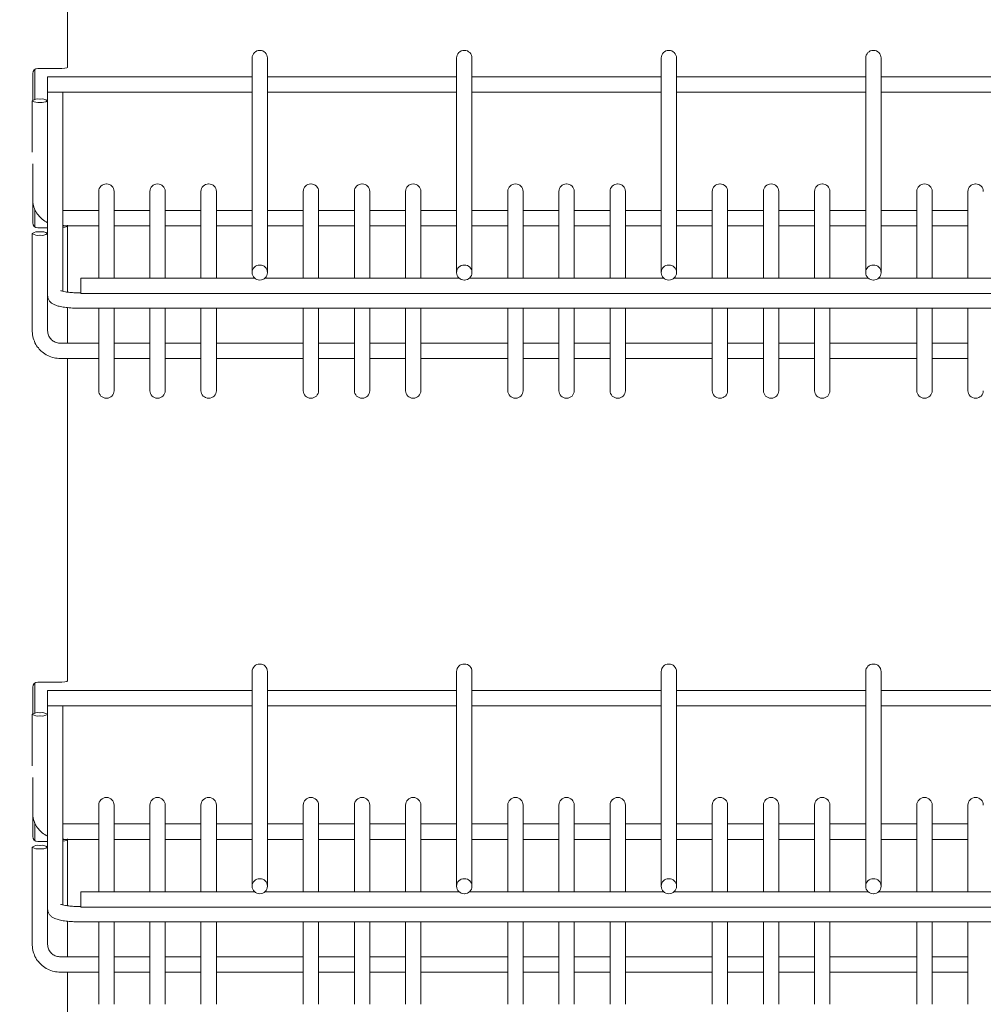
# Model space of a CAD drawing. Header units: millimetres. Extents: x 0 to 553, y -4 to 396.
# Tile 15 of 32: x 61 to 80, y 205 to 224. Entities that reach past the tile are written whole.
import ezdxf

# ---------------------------------------------------------------- set-up
doc = ezdxf.new("R2010")
doc.units = ezdxf.units.MM
doc.layers.add('TEMP', color=7, linetype='Continuous')
doc.styles.add('SLDTEXTSTYLE2', font='TXT', dxfattribs={"width": 0.7})
doc.dimstyles.new('SLDDIMSTYLE1', dxfattribs={"dimtxt": 3.5, "dimasz": 3, "dimexe": 0, "dimexo": 0.0625, "dimgap": 0.875, "dimtad": 2, "dimdec": 0, "dimlfac": 10, "dimrnd": 1e-09, "dimzin": 12, "dimdsep": 46, "dimtxsty": 'SLDTEXTSTYLE2', "dimsah": 1, "dimcen": 0.09, "dimadec": 0, "dimazin": 3, "dimtfac": 1, "dimtofl": 0, "dimtmove": 0, "dimatfit": 3, "dimfxl": 0, "dimfrac": 2, "dimtolj": 1, "dimtzin": 12, "dimarcsym": 0})

# ---------------------------------------------------------------- blocks, each defined once
blk = doc.blocks.new('_D_1')
at = {"layer": 'TEMP'}
for p, q in [((61.016, 270.579), (47.948, 270.579)), ((48.948, 107.959), (48.948, 270.579)), ((68.516, 107.959), (47.948, 107.959))]:
    blk.add_line(p, q, dxfattribs=at)
for points in [[(48.948, 270.579), (48.448, 267.579), (49.448, 267.579)], [(48.948, 107.959), (49.448, 110.959), (48.448, 110.959)]]:
    blk.add_solid(points, dxfattribs=at)
at = {"layer": 'TEMP', "insert": (44.437, 184.556, 0.01), "char_height": 3.5, "attachment_point": 1, "rotation": 90, "style": 'SLDTEXTSTYLE2'}
blk.add_mtext('1626', dxfattribs=at)

msp = doc.modelspace()

# ---------------------------------------------------------------- linework, layer by layer
at = {"color": 7, "linetype": 'Continuous', "lineweight": 15}
for p, q in [((61.7548, 223.0685), (61.7548, 229.3743)), ((65.5185, 223.4003), (65.5145, 223.4003)), ((69.5185, 223.4003), (69.5145, 223.4003)), ((73.5185, 223.4003), (73.5145, 223.4003)), ((77.5185, 223.4003), (77.5145, 223.4003)), ((65.3665, 223.2415), (65.3665, 223.2523)), ((65.3665, 219.057), (65.3665, 223.2415)), ((65.6665, 223.2523), (65.6665, 223.2415)), ((65.6665, 223.2415), (65.6665, 219.057)), ((69.3665, 223.2415), (69.3665, 223.2523)), ((69.3665, 219.057), (69.3665, 223.2415)), ((69.6665, 223.2523), (69.6665, 223.2415)), ((69.6665, 223.2415), (69.6665, 219.057)), ((73.3665, 223.2415), (73.3665, 223.2523)), ((73.3665, 219.057), (73.3665, 223.2415)), ((73.6665, 223.2523), (73.6665, 223.2415)), ((73.6665, 223.2415), (73.6665, 219.057)), ((77.3665, 223.2415), (77.3665, 223.2523)), ((77.3665, 219.057), (77.3665, 223.2415)), ((77.6665, 223.2523), (77.6665, 223.2415)), ((77.6665, 223.2415), (77.6665, 219.057)), ((61.1165, 222.4407), (61.1165, 223.0276)), ((61.5748, 223.0464), (61.1748, 223.0464)), ((61.0748, 222.4272), (61.0748, 222.9464)), ((65.3665, 222.8842), (61.3665, 222.8842)), ((61.3665, 222.8807), (61.3665, 222.8842)), ((61.3665, 222.8798), (61.3665, 222.8807)), ((61.3665, 222.7033), (61.3665, 222.8798)), ((69.3665, 222.8842), (65.6665, 222.8842)), ((73.3665, 222.8842), (69.6665, 222.8842)), ((77.3665, 222.8842), (73.6665, 222.8842)), ((81.3665, 222.8842), (77.6665, 222.8842)), ((61.3665, 222.7033), (61.3665, 222.6994)), ((61.3665, 222.5834), (61.3665, 222.6994)), ((61.0665, 222.4166), (61.0665, 222.4158)), ((61.0665, 221.4089), (61.0665, 222.4158)), ((61.2145, 222.4487), (61.2185, 222.4487)), ((61.3665, 222.5834), (65.3665, 222.5834)), ((61.3665, 222.4166), (61.3665, 222.5834)), ((61.3665, 222.4166), (61.3665, 222.4158)), ((61.3665, 222.4158), (61.3665, 222.3201)), ((61.6665, 222.5834), (61.6665, 218.6885)), ((65.6665, 222.5834), (69.3665, 222.5834)), ((69.6665, 222.5834), (73.3665, 222.5834)), ((73.6665, 222.5834), (77.3665, 222.5834)), ((77.6665, 222.5834), (81.3665, 222.5834)), ((61.2145, 222.3837), (61.2185, 222.3837)), ((61.3665, 219.8194), (61.3665, 222.3201)), ((61.0748, 220.0286), (61.0748, 221.1831)), ((62.5185, 220.7896), (62.5145, 220.7896)), ((63.5185, 220.7896), (63.5145, 220.7896)), ((64.5185, 220.7896), (64.5145, 220.7896)), ((66.5185, 220.7896), (66.5145, 220.7896)), ((67.5185, 220.7896), (67.5145, 220.7896)), ((68.5185, 220.7896), (68.5145, 220.7896)), ((70.5185, 220.7896), (70.5145, 220.7896)), ((71.5185, 220.7896), (71.5145, 220.7896)), ((72.5185, 220.7896), (72.5145, 220.7896)), ((74.5185, 220.7896), (74.5145, 220.7896)), ((75.5185, 220.7896), (75.5145, 220.7896)), ((76.5185, 220.7896), (76.5145, 220.7896)), ((78.5185, 220.7896), (78.5145, 220.7896)), ((79.5185, 220.7896), (79.5145, 220.7896)), ((62.3665, 220.632), (62.3665, 220.6416)), ((62.3665, 218.945), (62.3665, 220.632)), ((62.6665, 220.6416), (62.6665, 220.632)), ((62.6665, 220.632), (62.6665, 218.945)), ((63.3665, 220.632), (63.3665, 220.6416)), ((63.3665, 218.945), (63.3665, 220.632)), ((63.6665, 220.6416), (63.6665, 220.632)), ((63.6665, 220.632), (63.6665, 218.945)), ((64.3665, 220.632), (64.3665, 220.6416)), ((64.3665, 218.945), (64.3665, 220.632)), ((64.6665, 220.6416), (64.6665, 220.632)), ((64.6665, 220.632), (64.6665, 218.945)), ((66.3665, 220.632), (66.3665, 220.6416)), ((66.3665, 218.945), (66.3665, 220.632)), ((66.6665, 220.6416), (66.6665, 220.632)), ((66.6665, 220.632), (66.6665, 218.945)), ((67.3665, 220.632), (67.3665, 220.6416)), ((67.3665, 218.945), (67.3665, 220.632)), ((67.6665, 220.6416), (67.6665, 220.632)), ((67.6665, 220.632), (67.6665, 218.945)), ((68.3665, 220.632), (68.3665, 220.6416)), ((68.3665, 218.945), (68.3665, 220.632)), ((68.6665, 220.6416), (68.6665, 220.632)), ((68.6665, 220.632), (68.6665, 218.945)), ((70.3665, 220.632), (70.3665, 220.6416)), ((70.3665, 218.945), (70.3665, 220.632)), ((70.6665, 220.6416), (70.6665, 220.632)), ((70.6665, 220.632), (70.6665, 218.945)), ((71.3665, 220.632), (71.3665, 220.6416)), ((71.3665, 218.945), (71.3665, 220.632)), ((71.6665, 220.6416), (71.6665, 220.632)), ((71.6665, 220.632), (71.6665, 218.945)), ((72.3665, 220.632), (72.3665, 220.6416)), ((72.3665, 218.945), (72.3665, 220.632)), ((72.6665, 220.6416), (72.6665, 220.632)), ((72.6665, 220.632), (72.6665, 218.945)), ((74.3665, 220.632), (74.3665, 220.6416)), ((74.3665, 218.945), (74.3665, 220.632)), ((74.6665, 220.6416), (74.6665, 220.632)), ((74.6665, 220.632), (74.6665, 218.945)), ((75.3665, 220.632), (75.3665, 220.6416)), ((75.3665, 218.945), (75.3665, 220.632)), ((75.6665, 220.6416), (75.6665, 220.632)), ((75.6665, 220.632), (75.6665, 218.945)), ((76.3665, 220.632), (76.3665, 220.6416)), ((76.3665, 218.945), (76.3665, 220.632)), ((76.6665, 220.6416), (76.6665, 220.632)), ((76.6665, 220.632), (76.6665, 218.945)), ((78.3665, 220.632), (78.3665, 220.6416)), ((78.3665, 218.945), (78.3665, 220.632)), ((78.6665, 220.6416), (78.6665, 220.632)), ((78.6665, 220.632), (78.6665, 218.945)), ((79.3665, 220.632), (79.3665, 220.6416)), ((79.3665, 218.945), (79.3665, 220.632)), ((61.1165, 219.9474), (61.1165, 220.2916)), ((62.3665, 220.2723), (61.6665, 220.2723)), ((63.3665, 220.2723), (62.6665, 220.2723)), ((64.3665, 220.2723), (63.6665, 220.2723)), ((65.3665, 220.2723), (64.6665, 220.2723)), ((66.3665, 220.2723), (65.6665, 220.2723)), ((67.3665, 220.2723), (66.6665, 220.2723)), ((68.3665, 220.2723), (67.6665, 220.2723)), ((69.3665, 220.2723), (68.6665, 220.2723)), ((70.3665, 220.2723), (69.6665, 220.2723)), ((71.3665, 220.2723), (70.6665, 220.2723)), ((72.3665, 220.2723), (71.6665, 220.2723)), ((73.3665, 220.2723), (72.6665, 220.2723)), ((74.3665, 220.2723), (73.6665, 220.2723)), ((75.3665, 220.2723), (74.6665, 220.2723)), ((76.3665, 220.2723), (75.6665, 220.2723)), ((77.3665, 220.2723), (76.6665, 220.2723)), ((78.3665, 220.2723), (77.6665, 220.2723)), ((79.3665, 220.2723), (78.6665, 220.2723)), ((61.1748, 219.9286), (61.3665, 219.9286)), ((61.6665, 219.9715), (61.6748, 219.9715)), ((61.6748, 219.9685), (61.6748, 219.9807)), ((61.6748, 219.9685), (61.7548, 219.9685)), ((61.7548, 219.9685), (61.7548, 219.9807)), ((61.7548, 219.9715), (62.3665, 219.9715)), ((61.7548, 218.6731), (61.7548, 219.9685)), ((62.6665, 219.9715), (63.3665, 219.9715)), ((63.6665, 219.9715), (64.3665, 219.9715)), ((64.6665, 219.9715), (65.3665, 219.9715)), ((65.6665, 219.9715), (66.3665, 219.9715)), ((66.6665, 219.9715), (67.3665, 219.9715)), ((67.6665, 219.9715), (68.3665, 219.9715)), ((68.6665, 219.9715), (69.3665, 219.9715)), ((69.6665, 219.9715), (70.3665, 219.9715)), ((70.6665, 219.9715), (71.3665, 219.9715)), ((71.6665, 219.9715), (72.3665, 219.9715)), ((72.6665, 219.9715), (73.3665, 219.9715)), ((73.6665, 219.9715), (74.3665, 219.9715)), ((74.6665, 219.9715), (75.3665, 219.9715)), ((75.6665, 219.9715), (76.3665, 219.9715)), ((76.6665, 219.9715), (77.3665, 219.9715)), ((77.6665, 219.9715), (78.3665, 219.9715)), ((78.6665, 219.9715), (79.3665, 219.9715)), ((61.0665, 219.8194), (61.0665, 219.8185)), ((61.0665, 217.9147), (61.0665, 219.8185)), ((61.2145, 219.8514), (61.2185, 219.8514)), ((61.2145, 219.7865), (61.2185, 219.7865)), ((61.3665, 219.8194), (61.3665, 219.8185)), ((61.3665, 219.8185), (61.3665, 219.7228)), ((61.3665, 218.6086), (61.3665, 219.7228)), ((65.5145, 219.2015), (65.5185, 219.2015)), ((69.5145, 219.2015), (69.5185, 219.2015)), ((73.5145, 219.2015), (73.5185, 219.2015)), ((77.5145, 219.2015), (77.5185, 219.2015)), ((65.4163, 218.945), (62.0165, 218.945)), ((62.0165, 218.9415), (62.0165, 218.945)), ((62.0165, 218.9415), (62.0165, 218.9406)), ((62.0165, 218.7641), (62.0165, 218.9406)), ((65.3665, 219.0531), (65.3665, 219.057)), ((69.4163, 218.945), (65.6167, 218.945)), ((65.6665, 219.0531), (65.6665, 219.057)), ((69.3665, 219.0531), (69.3665, 219.057)), ((73.4163, 218.945), (69.6167, 218.945)), ((69.6665, 219.0531), (69.6665, 219.057)), ((73.3665, 219.0531), (73.3665, 219.057)), ((77.4163, 218.945), (73.6167, 218.945)), ((73.6665, 219.0531), (73.6665, 219.057)), ((77.3665, 219.0531), (77.3665, 219.057)), ((81.4163, 218.945), (77.6167, 218.945)), ((77.6665, 219.0531), (77.6665, 219.057)), ((62.0165, 218.7602), (62.0165, 218.7641)), ((62.0165, 218.6442), (62.0165, 218.7602)), ((65.5145, 218.9086), (65.5185, 218.9086)), ((69.5145, 218.9086), (69.5185, 218.9086)), ((73.5145, 218.9086), (73.5185, 218.9086)), ((77.5145, 218.9086), (77.5185, 218.9086)), ((61.3665, 218.6086), (61.3665, 218.6047)), ((61.3665, 218.6047), (61.3665, 217.9147)), ((61.9665, 218.6596), (61.9115, 218.6605)), ((62.0165, 218.6596), (61.9665, 218.6596)), ((62.0165, 218.6442), (113.0165, 218.6442)), ((61.7548, 217.675), (61.7548, 218.3705)), ((61.9665, 218.3589), (113.0665, 218.3589)), ((62.3665, 217.0605), (62.3665, 218.3589)), ((62.6665, 218.3589), (62.6665, 217.0605)), ((63.3665, 217.0605), (63.3665, 218.3589)), ((63.6665, 218.3589), (63.6665, 217.0605)), ((64.3665, 217.0605), (64.3665, 218.3589)), ((64.6665, 218.3589), (64.6665, 217.0605)), ((66.3665, 217.0605), (66.3665, 218.3589)), ((66.6665, 218.3589), (66.6665, 217.0605)), ((67.3665, 217.0605), (67.3665, 218.3589)), ((67.6665, 218.3589), (67.6665, 217.0605)), ((68.3665, 217.0605), (68.3665, 218.3589)), ((68.6665, 218.3589), (68.6665, 217.0605)), ((70.3665, 217.0605), (70.3665, 218.3589)), ((70.6665, 218.3589), (70.6665, 217.0605)), ((71.3665, 217.0605), (71.3665, 218.3589)), ((71.6665, 218.3589), (71.6665, 217.0605)), ((72.3665, 217.0605), (72.3665, 218.3589)), ((72.6665, 218.3589), (72.6665, 217.0605)), ((74.3665, 217.0605), (74.3665, 218.3589)), ((74.6665, 218.3589), (74.6665, 217.0605)), ((75.3665, 217.0605), (75.3665, 218.3589)), ((75.6665, 218.3589), (75.6665, 217.0605)), ((76.3665, 217.0605), (76.3665, 218.3589)), ((76.6665, 218.3589), (76.6665, 217.0605)), ((78.3665, 217.0605), (78.3665, 218.3589)), ((78.6665, 218.3589), (78.6665, 217.0605)), ((79.3665, 217.0605), (79.3665, 218.3589)), ((62.3665, 217.675), (61.6165, 217.675)), ((63.3665, 217.675), (62.6665, 217.675)), ((64.3665, 217.675), (63.6665, 217.675)), ((66.3665, 217.675), (64.6665, 217.675)), ((67.3665, 217.675), (66.6665, 217.675)), ((68.3665, 217.675), (67.6665, 217.675)), ((70.3665, 217.675), (68.6665, 217.675)), ((71.3665, 217.675), (70.6665, 217.675)), ((72.3665, 217.675), (71.6665, 217.675)), ((74.3665, 217.675), (72.6665, 217.675)), ((75.3665, 217.675), (74.6665, 217.675)), ((76.3665, 217.675), (75.6665, 217.675)), ((78.3665, 217.675), (76.6665, 217.675)), ((79.3665, 217.675), (78.6665, 217.675)), ((61.6165, 217.3743), (62.3665, 217.3743)), ((61.7548, 211.0685), (61.7548, 217.3743)), ((62.6665, 217.3743), (63.3665, 217.3743)), ((63.6665, 217.3743), (64.3665, 217.3743)), ((64.6665, 217.3743), (66.3665, 217.3743)), ((66.6665, 217.3743), (67.3665, 217.3743)), ((67.6665, 217.3743), (68.3665, 217.3743)), ((68.6665, 217.3743), (70.3665, 217.3743)), ((70.6665, 217.3743), (71.3665, 217.3743)), ((71.6665, 217.3743), (72.3665, 217.3743)), ((72.6665, 217.3743), (74.3665, 217.3743)), ((74.6665, 217.3743), (75.3665, 217.3743)), ((75.6665, 217.3743), (76.3665, 217.3743)), ((76.6665, 217.3743), (78.3665, 217.3743)), ((78.6665, 217.3743), (79.3665, 217.3743)), ((62.3665, 216.7455), (62.3665, 217.0605)), ((62.6665, 217.0605), (62.6665, 216.7455)), ((63.3665, 216.7455), (63.3665, 217.0605)), ((63.6665, 217.0605), (63.6665, 216.7455)), ((64.3665, 216.7455), (64.3665, 217.0605)), ((64.6665, 217.0605), (64.6665, 216.7455)), ((66.3665, 216.7455), (66.3665, 217.0605)), ((66.6665, 217.0605), (66.6665, 216.7455)), ((67.3665, 216.7455), (67.3665, 217.0605)), ((67.6665, 217.0605), (67.6665, 216.7455)), ((68.3665, 216.7455), (68.3665, 217.0605)), ((68.6665, 217.0605), (68.6665, 216.7455)), ((70.3665, 216.7455), (70.3665, 217.0605)), ((70.6665, 217.0605), (70.6665, 216.7455)), ((71.3665, 216.7455), (71.3665, 217.0605)), ((71.6665, 217.0605), (71.6665, 216.7455)), ((72.3665, 216.7455), (72.3665, 217.0605)), ((72.6665, 217.0605), (72.6665, 216.7455)), ((74.3665, 216.7455), (74.3665, 217.0605)), ((74.6665, 217.0605), (74.6665, 216.7455)), ((75.3665, 216.7455), (75.3665, 217.0605)), ((75.6665, 217.0605), (75.6665, 216.7455)), ((76.3665, 216.7455), (76.3665, 217.0605)), ((76.6665, 217.0605), (76.6665, 216.7455)), ((78.3665, 216.7455), (78.3665, 217.0605)), ((78.6665, 217.0605), (78.6665, 216.7455)), ((79.3665, 216.7455), (79.3665, 217.0605)), ((62.5145, 216.5975), (62.5185, 216.5975)), ((63.5145, 216.5975), (63.5185, 216.5975)), ((64.5145, 216.5975), (64.5185, 216.5975)), ((66.5145, 216.5975), (66.5185, 216.5975)), ((67.5145, 216.5975), (67.5185, 216.5975)), ((68.5145, 216.5975), (68.5185, 216.5975)), ((70.5145, 216.5975), (70.5185, 216.5975)), ((71.5145, 216.5975), (71.5185, 216.5975)), ((72.5145, 216.5975), (72.5185, 216.5975)), ((74.5145, 216.5975), (74.5185, 216.5975)), ((75.5145, 216.5975), (75.5185, 216.5975)), ((76.5145, 216.5975), (76.5185, 216.5975)), ((78.5145, 216.5975), (78.5185, 216.5975)), ((79.5145, 216.5975), (79.5185, 216.5975)), ((65.3665, 211.2415), (65.3665, 211.2523)), ((65.3665, 207.057), (65.3665, 211.2415)), ((65.5185, 211.4003), (65.5145, 211.4003)), ((65.6665, 211.2523), (65.6665, 211.2415)), ((65.6665, 211.2415), (65.6665, 207.057)), ((69.3665, 211.2415), (69.3665, 211.2523)), ((69.3665, 207.057), (69.3665, 211.2415)), ((69.5185, 211.4003), (69.5145, 211.4003)), ((69.6665, 211.2523), (69.6665, 211.2415)), ((69.6665, 211.2415), (69.6665, 207.057)), ((73.3665, 211.2415), (73.3665, 211.2523)), ((73.3665, 207.057), (73.3665, 211.2415)), ((73.5185, 211.4003), (73.5145, 211.4003)), ((73.6665, 211.2523), (73.6665, 211.2415)), ((73.6665, 211.2415), (73.6665, 207.057)), ((77.3665, 211.2415), (77.3665, 211.2523)), ((77.3665, 207.057), (77.3665, 211.2415)), ((77.5185, 211.4003), (77.5145, 211.4003)), ((77.6665, 211.2523), (77.6665, 211.2415)), ((77.6665, 211.2415), (77.6665, 207.057)), ((61.5748, 211.0464), (61.1748, 211.0464)), ((61.0748, 210.4272), (61.0748, 210.9464)), ((61.1165, 210.4407), (61.1165, 211.0276)), ((65.3665, 210.8842), (61.3665, 210.8842)), ((61.3665, 210.8807), (61.3665, 210.8842)), ((61.3665, 210.8798), (61.3665, 210.8807)), ((61.3665, 210.7033), (61.3665, 210.8798)), ((69.3665, 210.8842), (65.6665, 210.8842)), ((73.3665, 210.8842), (69.6665, 210.8842)), ((77.3665, 210.8842), (73.6665, 210.8842)), ((81.3665, 210.8842), (77.6665, 210.8842)), ((61.3665, 210.7033), (61.3665, 210.6994)), ((61.3665, 210.5834), (61.3665, 210.6994)), ((61.3665, 210.5834), (65.3665, 210.5834)), ((61.3665, 210.4166), (61.3665, 210.5834)), ((61.6665, 210.5834), (61.6665, 206.6885)), ((65.6665, 210.5834), (69.3665, 210.5834)), ((69.6665, 210.5834), (73.3665, 210.5834)), ((73.6665, 210.5834), (77.3665, 210.5834)), ((77.6665, 210.5834), (81.3665, 210.5834)), ((61.0665, 210.4166), (61.0665, 210.4158)), ((61.0665, 209.4089), (61.0665, 210.4158)), ((61.2145, 210.4487), (61.2185, 210.4487)), ((61.2145, 210.3837), (61.2185, 210.3837)), ((61.3665, 210.4166), (61.3665, 210.4158)), ((61.3665, 210.4158), (61.3665, 210.3201)), ((61.3665, 207.8194), (61.3665, 210.3201)), ((61.0748, 208.0286), (61.0748, 209.1831)), ((62.5185, 208.7896), (62.5145, 208.7896)), ((63.5185, 208.7896), (63.5145, 208.7896)), ((64.5185, 208.7896), (64.5145, 208.7896)), ((66.5185, 208.7896), (66.5145, 208.7896)), ((67.5185, 208.7896), (67.5145, 208.7896)), ((68.5185, 208.7896), (68.5145, 208.7896)), ((70.5185, 208.7896), (70.5145, 208.7896)), ((71.5185, 208.7896), (71.5145, 208.7896)), ((72.5185, 208.7896), (72.5145, 208.7896)), ((74.5185, 208.7896), (74.5145, 208.7896)), ((75.5185, 208.7896), (75.5145, 208.7896)), ((76.5185, 208.7896), (76.5145, 208.7896)), ((78.5185, 208.7896), (78.5145, 208.7896)), ((79.5185, 208.7896), (79.5145, 208.7896)), ((62.3665, 208.632), (62.3665, 208.6416)), ((62.3665, 206.945), (62.3665, 208.632)), ((62.6665, 208.6416), (62.6665, 208.632)), ((62.6665, 208.632), (62.6665, 206.945)), ((63.3665, 208.632), (63.3665, 208.6416)), ((63.3665, 206.945), (63.3665, 208.632)), ((63.6665, 208.6416), (63.6665, 208.632)), ((63.6665, 208.632), (63.6665, 206.945)), ((64.3665, 208.632), (64.3665, 208.6416)), ((64.3665, 206.945), (64.3665, 208.632)), ((64.6665, 208.6416), (64.6665, 208.632)), ((64.6665, 208.632), (64.6665, 206.945)), ((66.3665, 208.632), (66.3665, 208.6416)), ((66.3665, 206.945), (66.3665, 208.632)), ((66.6665, 208.6416), (66.6665, 208.632)), ((66.6665, 208.632), (66.6665, 206.945)), ((67.3665, 208.632), (67.3665, 208.6416)), ((67.3665, 206.945), (67.3665, 208.632)), ((67.6665, 208.6416), (67.6665, 208.632)), ((67.6665, 208.632), (67.6665, 206.945)), ((68.3665, 208.632), (68.3665, 208.6416)), ((68.3665, 206.945), (68.3665, 208.632)), ((68.6665, 208.6416), (68.6665, 208.632)), ((68.6665, 208.632), (68.6665, 206.945)), ((70.3665, 208.632), (70.3665, 208.6416)), ((70.3665, 206.945), (70.3665, 208.632)), ((70.6665, 208.6416), (70.6665, 208.632)), ((70.6665, 208.632), (70.6665, 206.945)), ((71.3665, 208.632), (71.3665, 208.6416)), ((71.3665, 206.945), (71.3665, 208.632)), ((71.6665, 208.6416), (71.6665, 208.632)), ((71.6665, 208.632), (71.6665, 206.945)), ((72.3665, 208.632), (72.3665, 208.6416)), ((72.3665, 206.945), (72.3665, 208.632)), ((72.6665, 208.6416), (72.6665, 208.632)), ((72.6665, 208.632), (72.6665, 206.945)), ((74.3665, 208.632), (74.3665, 208.6416)), ((74.3665, 206.945), (74.3665, 208.632)), ((74.6665, 208.6416), (74.6665, 208.632)), ((74.6665, 208.632), (74.6665, 206.945)), ((75.3665, 208.632), (75.3665, 208.6416)), ((75.3665, 206.945), (75.3665, 208.632)), ((75.6665, 208.6416), (75.6665, 208.632)), ((75.6665, 208.632), (75.6665, 206.945)), ((76.3665, 208.632), (76.3665, 208.6416)), ((76.3665, 206.945), (76.3665, 208.632)), ((76.6665, 208.6416), (76.6665, 208.632)), ((76.6665, 208.632), (76.6665, 206.945)), ((78.3665, 208.632), (78.3665, 208.6416)), ((78.3665, 206.945), (78.3665, 208.632)), ((78.6665, 208.6416), (78.6665, 208.632)), ((78.6665, 208.632), (78.6665, 206.945)), ((79.3665, 208.632), (79.3665, 208.6416)), ((79.3665, 206.945), (79.3665, 208.632)), ((61.1165, 207.9474), (61.1165, 208.2916)), ((62.3665, 208.2723), (61.6665, 208.2723)), ((63.3665, 208.2723), (62.6665, 208.2723)), ((64.3665, 208.2723), (63.6665, 208.2723)), ((65.3665, 208.2723), (64.6665, 208.2723)), ((66.3665, 208.2723), (65.6665, 208.2723)), ((67.3665, 208.2723), (66.6665, 208.2723)), ((68.3665, 208.2723), (67.6665, 208.2723)), ((69.3665, 208.2723), (68.6665, 208.2723)), ((70.3665, 208.2723), (69.6665, 208.2723)), ((71.3665, 208.2723), (70.6665, 208.2723)), ((72.3665, 208.2723), (71.6665, 208.2723)), ((73.3665, 208.2723), (72.6665, 208.2723)), ((74.3665, 208.2723), (73.6665, 208.2723)), ((75.3665, 208.2723), (74.6665, 208.2723)), ((76.3665, 208.2723), (75.6665, 208.2723)), ((77.3665, 208.2723), (76.6665, 208.2723)), ((78.3665, 208.2723), (77.6665, 208.2723)), ((79.3665, 208.2723), (78.6665, 208.2723)), ((61.6665, 207.9715), (61.6748, 207.9715)), ((61.6748, 207.9685), (61.6748, 207.9807)), ((61.6748, 207.9685), (61.7548, 207.9685)), ((61.7548, 207.9685), (61.7548, 207.9807)), ((61.7548, 207.9715), (62.3665, 207.9715)), ((61.7548, 206.6731), (61.7548, 207.9685)), ((62.6665, 207.9715), (63.3665, 207.9715)), ((63.6665, 207.9715), (64.3665, 207.9715)), ((64.6665, 207.9715), (65.3665, 207.9715)), ((65.6665, 207.9715), (66.3665, 207.9715)), ((66.6665, 207.9715), (67.3665, 207.9715)), ((67.6665, 207.9715), (68.3665, 207.9715)), ((68.6665, 207.9715), (69.3665, 207.9715)), ((69.6665, 207.9715), (70.3665, 207.9715)), ((70.6665, 207.9715), (71.3665, 207.9715)), ((71.6665, 207.9715), (72.3665, 207.9715)), ((72.6665, 207.9715), (73.3665, 207.9715)), ((73.6665, 207.9715), (74.3665, 207.9715)), ((74.6665, 207.9715), (75.3665, 207.9715)), ((75.6665, 207.9715), (76.3665, 207.9715)), ((76.6665, 207.9715), (77.3665, 207.9715)), ((77.6665, 207.9715), (78.3665, 207.9715)), ((78.6665, 207.9715), (79.3665, 207.9715)), ((61.0665, 207.8194), (61.0665, 207.8185)), ((61.0665, 205.9147), (61.0665, 207.8185)), ((61.1748, 207.9286), (61.3665, 207.9286)), ((61.2145, 207.8514), (61.2185, 207.8514)), ((61.2145, 207.7865), (61.2185, 207.7865)), ((61.3665, 207.8194), (61.3665, 207.8185)), ((61.3665, 207.8185), (61.3665, 207.7228)), ((61.3665, 206.6086), (61.3665, 207.7228)), ((65.5145, 207.2015), (65.5185, 207.2015)), ((69.5145, 207.2015), (69.5185, 207.2015)), ((73.5145, 207.2015), (73.5185, 207.2015)), ((77.5145, 207.2015), (77.5185, 207.2015)), ((65.3665, 207.0531), (65.3665, 207.057)), ((65.6665, 207.0531), (65.6665, 207.057)), ((69.3665, 207.0531), (69.3665, 207.057)), ((69.6665, 207.0531), (69.6665, 207.057)), ((73.3665, 207.0531), (73.3665, 207.057)), ((73.6665, 207.0531), (73.6665, 207.057)), ((77.3665, 207.0531), (77.3665, 207.057)), ((77.6665, 207.0531), (77.6665, 207.057)), ((65.4163, 206.945), (62.0165, 206.945)), ((62.0165, 206.9415), (62.0165, 206.945)), ((62.0165, 206.9415), (62.0165, 206.9406)), ((62.0165, 206.7641), (62.0165, 206.9406)), ((65.5145, 206.9086), (65.5185, 206.9086)), ((69.4163, 206.945), (65.6167, 206.945)), ((69.5145, 206.9086), (69.5185, 206.9086)), ((73.4163, 206.945), (69.6167, 206.945)), ((73.5145, 206.9086), (73.5185, 206.9086)), ((77.4163, 206.945), (73.6167, 206.945)), ((77.5145, 206.9086), (77.5185, 206.9086)), ((81.4163, 206.945), (77.6167, 206.945)), ((61.3665, 206.6086), (61.3665, 206.6047)), ((61.9665, 206.6596), (61.9115, 206.6605)), ((62.0165, 206.6596), (61.9665, 206.6596)), ((62.0165, 206.7602), (62.0165, 206.7641)), ((62.0165, 206.6442), (62.0165, 206.7602)), ((62.0165, 206.6442), (113.0165, 206.6442)), ((61.3665, 206.6047), (61.3665, 205.9147)), ((61.7548, 205.675), (61.7548, 206.3705)), ((61.9665, 206.3589), (113.0665, 206.3589)), ((62.3665, 205.0605), (62.3665, 206.3589)), ((62.6665, 206.3589), (62.6665, 205.0605)), ((63.3665, 205.0605), (63.3665, 206.3589)), ((63.6665, 206.3589), (63.6665, 205.0605)), ((64.3665, 205.0605), (64.3665, 206.3589)), ((64.6665, 206.3589), (64.6665, 205.0605)), ((66.3665, 205.0605), (66.3665, 206.3589)), ((66.6665, 206.3589), (66.6665, 205.0605)), ((67.3665, 205.0605), (67.3665, 206.3589)), ((67.6665, 206.3589), (67.6665, 205.0605)), ((68.3665, 205.0605), (68.3665, 206.3589)), ((68.6665, 206.3589), (68.6665, 205.0605)), ((70.3665, 205.0605), (70.3665, 206.3589)), ((70.6665, 206.3589), (70.6665, 205.0605)), ((71.3665, 205.0605), (71.3665, 206.3589)), ((71.6665, 206.3589), (71.6665, 205.0605)), ((72.3665, 205.0605), (72.3665, 206.3589)), ((72.6665, 206.3589), (72.6665, 205.0605)), ((74.3665, 205.0605), (74.3665, 206.3589)), ((74.6665, 206.3589), (74.6665, 205.0605)), ((75.3665, 205.0605), (75.3665, 206.3589)), ((75.6665, 206.3589), (75.6665, 205.0605)), ((76.3665, 205.0605), (76.3665, 206.3589)), ((76.6665, 206.3589), (76.6665, 205.0605)), ((78.3665, 205.0605), (78.3665, 206.3589)), ((78.6665, 206.3589), (78.6665, 205.0605)), ((79.3665, 205.0605), (79.3665, 206.3589)), ((62.3665, 205.675), (61.6165, 205.675)), ((63.3665, 205.675), (62.6665, 205.675)), ((64.3665, 205.675), (63.6665, 205.675)), ((66.3665, 205.675), (64.6665, 205.675)), ((67.3665, 205.675), (66.6665, 205.675)), ((68.3665, 205.675), (67.6665, 205.675)), ((70.3665, 205.675), (68.6665, 205.675)), ((71.3665, 205.675), (70.6665, 205.675)), ((72.3665, 205.675), (71.6665, 205.675)), ((74.3665, 205.675), (72.6665, 205.675)), ((75.3665, 205.675), (74.6665, 205.675)), ((76.3665, 205.675), (75.6665, 205.675)), ((78.3665, 205.675), (76.6665, 205.675)), ((79.3665, 205.675), (78.6665, 205.675)), ((61.6165, 205.3743), (62.3665, 205.3743)), ((61.7548, 199.0685), (61.7548, 205.3743)), ((62.6665, 205.3743), (63.3665, 205.3743)), ((63.6665, 205.3743), (64.3665, 205.3743)), ((64.6665, 205.3743), (66.3665, 205.3743)), ((66.6665, 205.3743), (67.3665, 205.3743)), ((67.6665, 205.3743), (68.3665, 205.3743)), ((68.6665, 205.3743), (70.3665, 205.3743)), ((70.6665, 205.3743), (71.3665, 205.3743)), ((71.6665, 205.3743), (72.3665, 205.3743)), ((72.6665, 205.3743), (74.3665, 205.3743)), ((74.6665, 205.3743), (75.3665, 205.3743)), ((75.6665, 205.3743), (76.3665, 205.3743)), ((76.6665, 205.3743), (78.3665, 205.3743)), ((78.6665, 205.3743), (79.3665, 205.3743)), ((62.3665, 204.7455), (62.3665, 205.0605)), ((62.6665, 205.0605), (62.6665, 204.7455)), ((63.3665, 204.7455), (63.3665, 205.0605)), ((63.6665, 205.0605), (63.6665, 204.7455)), ((64.3665, 204.7455), (64.3665, 205.0605)), ((64.6665, 205.0605), (64.6665, 204.7455)), ((66.3665, 204.7455), (66.3665, 205.0605)), ((66.6665, 205.0605), (66.6665, 204.7455)), ((67.3665, 204.7455), (67.3665, 205.0605)), ((67.6665, 205.0605), (67.6665, 204.7455)), ((68.3665, 204.7455), (68.3665, 205.0605)), ((68.6665, 205.0605), (68.6665, 204.7455)), ((70.3665, 204.7455), (70.3665, 205.0605)), ((70.6665, 205.0605), (70.6665, 204.7455)), ((71.3665, 204.7455), (71.3665, 205.0605)), ((71.6665, 205.0605), (71.6665, 204.7455)), ((72.3665, 204.7455), (72.3665, 205.0605)), ((72.6665, 205.0605), (72.6665, 204.7455)), ((74.3665, 204.7455), (74.3665, 205.0605)), ((74.6665, 205.0605), (74.6665, 204.7455)), ((75.3665, 204.7455), (75.3665, 205.0605)), ((75.6665, 205.0605), (75.6665, 204.7455)), ((76.3665, 204.7455), (76.3665, 205.0605)), ((76.6665, 205.0605), (76.6665, 204.7455)), ((78.3665, 204.7455), (78.3665, 205.0605)), ((78.6665, 205.0605), (78.6665, 204.7455)), ((79.3665, 204.7455), (79.3665, 205.0605))]:
    msp.add_line(p, q, dxfattribs=at)
for centre, radius, start, end in [((65.5145, 223.2523), 0.148, 90, 180), ((65.5185, 223.2523), 0.148, 0, 90), ((69.5145, 223.2523), 0.148, 90, 180), ((69.5185, 223.2523), 0.148, 0, 90), ((73.5145, 223.2523), 0.148, 90, 180), ((73.5185, 223.2523), 0.148, 0, 90), ((77.5145, 223.2523), 0.148, 90, 180), ((77.5185, 223.2523), 0.148, 0, 90), ((61.1748, 222.9464), 0.1, 90, 180), ((61.1792, 222.2537), 0.1981, 79.7465, 124.67755), ((61.1792, 222.5787), 0.1981, 235.32245, 280.2535), ((61.2537, 222.2537), 0.1981, 55.32237, 100.2531), ((61.2537, 222.5787), 0.1981, 259.7469, 304.67763), ((62.5145, 220.6416), 0.148, 90, 180), ((62.5185, 220.6416), 0.148, 0, 90), ((63.5145, 220.6416), 0.148, 90, 180), ((63.5185, 220.6416), 0.148, 0, 90), ((64.5145, 220.6416), 0.148, 90, 180), ((64.5185, 220.6416), 0.148, 0, 90), ((66.5145, 220.6416), 0.148, 90, 180), ((66.5185, 220.6416), 0.148, 0, 90), ((67.5145, 220.6416), 0.148, 90, 180), ((67.5185, 220.6416), 0.148, 0, 90), ((68.5145, 220.6416), 0.148, 90, 180), ((68.5185, 220.6416), 0.148, 0, 90), ((70.5145, 220.6416), 0.148, 90, 180), ((70.5185, 220.6416), 0.148, 0, 90), ((71.5145, 220.6416), 0.148, 90, 180), ((71.5185, 220.6416), 0.148, 0, 90), ((72.5145, 220.6416), 0.148, 90, 180), ((72.5185, 220.6416), 0.148, 0, 90), ((74.5145, 220.6416), 0.148, 90, 180), ((74.5185, 220.6416), 0.148, 0, 90), ((75.5145, 220.6416), 0.148, 90, 180), ((75.5185, 220.6416), 0.148, 0, 90), ((76.5145, 220.6416), 0.148, 90, 180), ((76.5185, 220.6416), 0.148, 0, 90), ((78.5145, 220.6416), 0.148, 90, 180), ((78.5185, 220.6416), 0.148, 0, 90), ((79.5145, 220.6416), 0.148, 90, 180), ((79.5185, 220.6416), 0.148, 0, 90), ((61.1748, 220.0286), 0.1, 180, 270), ((61.1792, 219.6564), 0.1981, 79.7465, 124.67755), ((61.1792, 219.9814), 0.1981, 235.32245, 280.2535), ((61.2537, 219.6564), 0.1981, 55.32237, 100.2531), ((61.2537, 219.9814), 0.1981, 259.7469, 304.67763), ((65.5127, 219.0552), 0.1463, 89.32281, 179.3036), ((65.5202, 219.0552), 0.1463, 0.69582, 90.67777), ((69.5127, 219.0552), 0.1463, 89.32166, 179.30475), ((69.5202, 219.0552), 0.1463, 0.69525, 90.67834), ((73.5127, 219.0552), 0.1463, 89.32224, 179.30359), ((73.5202, 219.0552), 0.1463, 0.69549, 90.6781), ((77.5127, 219.0552), 0.1463, 89.32223, 179.30418), ((77.5202, 219.0552), 0.1463, 0.69583, 90.67805), ((65.5127, 219.0549), 0.1463, 180.6964, 270.67719), ((65.5202, 219.0549), 0.1463, 269.32223, 359.30418), ((69.5127, 219.0549), 0.1463, 180.69525, 270.67834), ((69.5202, 219.0549), 0.1463, 269.32166, 359.30475), ((73.5127, 219.0549), 0.1463, 180.69641, 270.67776), ((73.5202, 219.0549), 0.1463, 269.3219, 359.30451), ((77.5127, 219.0549), 0.1463, 180.69582, 270.67777), ((77.5202, 219.0549), 0.1463, 269.32195, 359.30417), ((62.5145, 216.7455), 0.148, 180, 270), ((62.5185, 216.7455), 0.148, 270, 0), ((63.5145, 216.7455), 0.148, 180, 270), ((63.5185, 216.7455), 0.148, 270, 0), ((64.5145, 216.7455), 0.148, 180, 270), ((64.5185, 216.7455), 0.148, 270, 0), ((66.5145, 216.7455), 0.148, 180, 270), ((66.5185, 216.7455), 0.148, 270, 0), ((67.5145, 216.7455), 0.148, 180, 270), ((67.5185, 216.7455), 0.148, 270, 0), ((68.5145, 216.7455), 0.148, 180, 270), ((68.5185, 216.7455), 0.148, 270, 0), ((70.5145, 216.7455), 0.148, 180, 270), ((70.5185, 216.7455), 0.148, 270, 0), ((71.5145, 216.7455), 0.148, 180, 270), ((71.5185, 216.7455), 0.148, 270, 0), ((72.5145, 216.7455), 0.148, 180, 270), ((72.5185, 216.7455), 0.148, 270, 0), ((74.5145, 216.7455), 0.148, 180, 270), ((74.5185, 216.7455), 0.148, 270, 0), ((75.5145, 216.7455), 0.148, 180, 270), ((75.5185, 216.7455), 0.148, 270, 0), ((76.5145, 216.7455), 0.148, 180, 270), ((76.5185, 216.7455), 0.148, 270, 0), ((78.5145, 216.7455), 0.148, 180, 270), ((78.5185, 216.7455), 0.148, 270, 0), ((79.5145, 216.7455), 0.148, 180, 270), ((79.5185, 216.7455), 0.148, 270, 0), ((65.5145, 211.2523), 0.148, 90, 180), ((65.5185, 211.2523), 0.148, 0, 90), ((69.5145, 211.2523), 0.148, 90, 180), ((69.5185, 211.2523), 0.148, 0, 90), ((73.5145, 211.2523), 0.148, 90, 180), ((73.5185, 211.2523), 0.148, 0, 90), ((77.5145, 211.2523), 0.148, 90, 180), ((77.5185, 211.2523), 0.148, 0, 90), ((61.1748, 210.9464), 0.1, 90, 180), ((61.1792, 210.2537), 0.1981, 79.7465, 124.67755), ((61.1792, 210.5787), 0.1981, 235.32245, 280.2535), ((61.2537, 210.2537), 0.1981, 55.32237, 100.2531), ((61.2537, 210.5787), 0.1981, 259.7469, 304.67763), ((62.5145, 208.6416), 0.148, 90, 180), ((62.5185, 208.6416), 0.148, 0, 90), ((63.5145, 208.6416), 0.148, 90, 180), ((63.5185, 208.6416), 0.148, 0, 90), ((64.5145, 208.6416), 0.148, 90, 180), ((64.5185, 208.6416), 0.148, 0, 90), ((66.5145, 208.6416), 0.148, 90, 180), ((66.5185, 208.6416), 0.148, 0, 90), ((67.5145, 208.6416), 0.148, 90, 180), ((67.5185, 208.6416), 0.148, 0, 90), ((68.5145, 208.6416), 0.148, 90, 180), ((68.5185, 208.6416), 0.148, 0, 90), ((70.5145, 208.6416), 0.148, 90, 180), ((70.5185, 208.6416), 0.148, 0, 90), ((71.5145, 208.6416), 0.148, 90, 180), ((71.5185, 208.6416), 0.148, 0, 90), ((72.5145, 208.6416), 0.148, 90, 180), ((72.5185, 208.6416), 0.148, 0, 90), ((74.5145, 208.6416), 0.148, 90, 180), ((74.5185, 208.6416), 0.148, 0, 90), ((75.5145, 208.6416), 0.148, 90, 180), ((75.5185, 208.6416), 0.148, 0, 90), ((76.5145, 208.6416), 0.148, 90, 180), ((76.5185, 208.6416), 0.148, 0, 90), ((78.5145, 208.6416), 0.148, 90, 180), ((78.5185, 208.6416), 0.148, 0, 90), ((79.5145, 208.6416), 0.148, 90, 180), ((79.5185, 208.6416), 0.148, 0, 90), ((61.1748, 208.0286), 0.1, 180, 270), ((61.1792, 207.6564), 0.1981, 79.74764, 124.67752), ((61.1792, 207.9814), 0.1981, 235.32038, 280.25447), ((61.2537, 207.6564), 0.1981, 55.3224, 100.25197), ((61.2537, 207.9814), 0.1981, 259.74593, 304.6797), ((65.5127, 207.0552), 0.1463, 89.32248, 179.30333), ((65.5202, 207.0552), 0.1463, 0.69608, 90.6781), ((69.5127, 207.0552), 0.1463, 89.32133, 179.30449), ((69.5202, 207.0552), 0.1463, 0.69551, 90.67867), ((73.5127, 207.0552), 0.1463, 89.32191, 179.30333), ((73.5202, 207.0552), 0.1463, 0.69575, 90.67843), ((77.5127, 207.0552), 0.1463, 89.3219, 179.30392), ((77.5202, 207.0552), 0.1463, 0.69609, 90.67838), ((65.5127, 207.0549), 0.1463, 180.69583, 270.67835), ((65.5202, 207.0549), 0.1463, 269.32107, 359.30475), ((69.5127, 207.0549), 0.1463, 180.69468, 270.67951), ((69.5202, 207.0549), 0.1463, 269.32049, 359.30532), ((73.5127, 207.0549), 0.1463, 180.69584, 270.67892), ((73.5202, 207.0549), 0.1463, 269.32074, 359.30508), ((77.5127, 207.0549), 0.1463, 180.69525, 270.67893), ((77.5202, 207.0549), 0.1463, 269.32079, 359.30474)]:
    msp.add_arc(centre, radius, start, end, dxfattribs=at)
for centre, major_axis, ratio, start_param in [((61.5748, 223.0685), (0.18, 0), 0.1231637, 4.712389), ((61.5748, 219.9685), (0.18, 0), 0.2216947, 5.2469246), ((61.5748, 219.9685), (0.1, 0), 0.3990504, 5.8728692), ((61.5748, 211.0685), (0.18, 0), 0.1231637, 4.712389), ((61.5748, 207.9685), (0.1, 0), 0.3990504, 5.8728692), ((61.5748, 207.9685), (0.18, 0), 0.2216947, 5.2469246)]:
    msp.add_ellipse(centre, major_axis=major_axis, ratio=ratio, start_param=start_param, end_param=6.2831853, dxfattribs=at)
for points, knots in [([(61.0748, 220.4243), (61.084, 220.3853), (61.1031, 220.3043), (61.1458, 220.2206), (61.1814, 220.1838), (61.1869, 220.1782)], [0, 0, 0, 0, 0.4408815, 0.9147759, 1, 1, 1, 1]), ([(61.1869, 220.1782), (61.21, 220.1508), (61.2605, 220.0909), (61.3292, 220.0521), (61.3665, 220.0311)], [0, 0, 0, 0, 0.4577105, 1, 1, 1, 1]), ([(61.3665, 218.6047), (61.3696, 218.5803), (61.3756, 218.5348), (61.4134, 218.4827), (61.4576, 218.4468), (61.5154, 218.4179), (61.5925, 218.3943), (61.6973, 218.3749), (61.8156, 218.3628), (61.9089, 218.3591), (61.9579, 218.3589), (61.9665, 218.3589)], [0, 0, 0, 0, 0.0974106, 0.1817466, 0.2683638, 0.3732239, 0.5236614, 0.6729409, 0.8286875, 0.9700011, 1, 1, 1, 1]), ([(61.9115, 218.6605), (61.9107, 218.6605), (61.8734, 218.661), (61.8022, 218.6661), (61.714, 218.6773), (61.6546, 218.69), (61.6239, 218.7011), (61.623, 218.7017), (61.6226, 218.7019)], [0, 0, 0, 0, 0.0055278, 0.2588166, 0.5086914, 0.7211218, 0.9021211, 1, 1, 1, 1]), ([(61.0665, 217.9147), (61.0676, 217.8882), (61.0706, 217.8185), (61.1038, 217.7101), (61.1457, 217.6233), (61.1814, 217.5865), (61.1869, 217.5809)], [0, 0, 0, 0, 0.2195494, 0.5773729, 0.9355809, 1, 1, 1, 1]), ([(61.6165, 217.675), (61.6041, 217.6756), (61.5625, 217.6774), (61.4937, 217.7004), (61.4247, 217.754), (61.3761, 217.8286), (61.3698, 217.8861), (61.3665, 217.9156)], [0, 0, 0, 0, 0.0939678, 0.3155996, 0.5384016, 0.7627715, 1, 1, 1, 1]), ([(61.1869, 217.5809), (61.2101, 217.5537), (61.2618, 217.4934), (61.3679, 217.4277), (61.4898, 217.3823), (61.5752, 217.3769), (61.6165, 217.3743)], [0, 0, 0, 0, 0.2176976, 0.4834993, 0.7498364, 1, 1, 1, 1]), ([(61.0748, 208.4243), (61.084, 208.3853), (61.1031, 208.3043), (61.1458, 208.2206), (61.1814, 208.1838), (61.1869, 208.1782)], [0, 0, 0, 0, 0.44088576, 0.91478389, 1, 1, 1, 1]), ([(61.1869, 208.1782), (61.21, 208.1508), (61.2605, 208.0909), (61.3292, 208.0521), (61.3665, 208.0311)], [0, 0, 0, 0, 0.4577171, 1, 1, 1, 1]), ([(61.9115, 206.6605), (61.9107, 206.6605), (61.8734, 206.661), (61.8022, 206.6661), (61.714, 206.6773), (61.6546, 206.69), (61.6239, 206.7011), (61.623, 206.7017), (61.6226, 206.7019)], [0, 0, 0, 0, 0.0055278, 0.2588162, 0.5086918, 0.7211217, 0.9021211, 1, 1, 1, 1]), ([(61.3665, 206.6047), (61.3696, 206.5803), (61.3756, 206.5348), (61.4134, 206.4827), (61.4576, 206.4468), (61.5154, 206.4179), (61.5925, 206.3943), (61.6973, 206.3749), (61.8156, 206.3628), (61.9089, 206.3591), (61.9579, 206.3589), (61.9665, 206.3589)], [0, 0, 0, 0, 0.0974106, 0.1817466, 0.2683638, 0.373224, 0.5236615, 0.6729408, 0.8286874, 0.970001, 1, 1, 1, 1]), ([(61.0665, 205.9147), (61.0676, 205.8882), (61.0706, 205.8185), (61.1038, 205.7101), (61.1457, 205.6233), (61.1814, 205.5865), (61.1869, 205.5809)], [0, 0, 0, 0, 0.219546, 0.5773746, 0.9355836, 1, 1, 1, 1]), ([(61.6165, 205.675), (61.6041, 205.6756), (61.5625, 205.6774), (61.4937, 205.7004), (61.4247, 205.754), (61.3761, 205.8286), (61.3698, 205.8861), (61.3665, 205.9156)], [0, 0, 0, 0, 0.093968, 0.3155983, 0.5384022, 0.7627718, 1, 1, 1, 1]), ([(61.1869, 205.5809), (61.2101, 205.5537), (61.2618, 205.4934), (61.3679, 205.4277), (61.4898, 205.3823), (61.5752, 205.3769), (61.6165, 205.3743)], [0, 0, 0, 0, 0.2177014, 0.483499, 0.7498374, 1, 1, 1, 1])]:
    msp.add_open_spline(points, degree=3, knots=knots, dxfattribs=at)

# ---------------------------------------------------------------- dimensions: what is measured, and where the dimension line sits
at = {"layer": 'TEMP'}
dim = msp.add_linear_dim(base=(48.9483, 270.5786), p1=(69.5155, 107.9587), p2=(62.0165, 270.5786), angle=90, dimstyle='SLDDIMSTYLE1', dxfattribs=at)
dim.commit()
dim.dimension.update_dxf_attribs({"geometry": '_D_1', "text_midpoint": (48.9483, 189.2686), "dimtype": 160})

doc.saveas('drawing.dxf')
